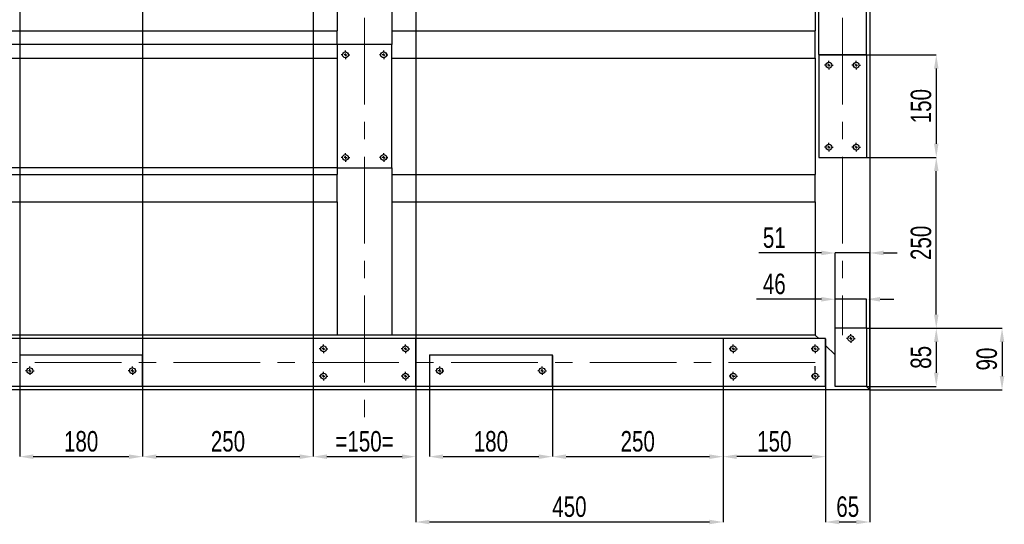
# Model space of a CAD drawing. Header units: millimetres. Extents: x 0 to 841, y 0 to 594.
# Tile 10 of 20: x 209 to 354, y 416 to 490. Entities that reach past the tile are written whole.
import ezdxf

# ---------------------------------------------------------------- set-up
doc = ezdxf.new("R2010")
doc.units = ezdxf.units.MM
doc.header["$PDSIZE"] = -1
doc.linetypes.add('CENTERX2', pattern=[20.32, 12.7, -2.54, 2.54, -2.54])
doc.layers.add('COTES', color=1, linetype='Continuous')
doc.layers.add('TRAIT-MIXTES', color=3, linetype='CENTERX2')
doc.layers.add('TRAIT-FORT', color=4, linetype='Continuous', lineweight=25)
doc.styles.add('SLDTEXTSTYLE0', font='TXT', dxfattribs={"width": 0.75})
doc.dimstyles.new('SLDDIMSTYLE0', dxfattribs={"dimtxt": 3, "dimasz": 2, "dimexe": 0, "dimexo": 0.0625, "dimgap": 0.75, "dimtad": 1, "dimdec": 0, "dimlfac": 10, "dimrnd": 1e-09, "dimzin": 12, "dimdsep": 46, "dimtxsty": 'SLDTEXTSTYLE0', "dimsah": 1, "dimcen": 0.09, "dimadec": 0, "dimazin": 3, "dimtfac": 1, "dimtdec": 0, "dimtofl": 0, "dimtmove": 0, "dimatfit": 3, "dimfxl": 1, "dimfrac": 2, "dimtolj": 1, "dimtzin": 12, "dimarcsym": 0})
doc.dimstyles.new('SLDDIMSTYLE1', dxfattribs={"dimtxt": 3, "dimasz": 2, "dimexe": 0, "dimexo": 0.0625, "dimgap": 0.75, "dimtad": 1, "dimdec": 0, "dimlfac": 10, "dimrnd": 1e-09, "dimzin": 12, "dimdsep": 46, "dimtxsty": 'SLDTEXTSTYLE0', "dimsah": 1, "dimcen": 0.09, "dimadec": 0, "dimazin": 3, "dimtfac": 1, "dimtdec": 0, "dimtmove": 0, "dimatfit": 0, "dimfxl": 1, "dimfrac": 2, "dimtolj": 1, "dimtzin": 12, "dimarcsym": 0})

# ---------------------------------------------------------------- blocks, each defined once
blk = doc.blocks.new('_D_97')
at = {"layer": 'COTES', "color": 0, "lineweight": -2, "transparency": 16777216}
for p, q in [((209.34, 542.78), (209.34, 426.06)), ((227.34, 542.78), (227.34, 426.06)), ((211.34, 426.06), (225.34, 426.06))]:
    blk.add_line(p, q, dxfattribs=at)
at = {"layer": 'COTES', "color": 0, "transparency": 16777216}
for points in [[(211.34, 426.39), (211.34, 425.72), (209.34, 426.06)], [(225.34, 426.39), (225.34, 425.72), (227.34, 426.06)]]:
    blk.add_solid(points, dxfattribs=at)
at = {"layer": 'Defpoints', "color": 0, "transparency": 16777216}
for p in [(209.34, 542.84), (227.34, 542.84), (227.34, 426.06)]:
    blk.add_point(p, dxfattribs=at)
at = {"layer": 'COTES', "color": 0, "transparency": 16777216, "insert": (218.34, 429.81), "char_height": 3, "attachment_point": 2, "style": 'SLDTEXTSTYLE0'}
blk.add_mtext('\\A1;180', dxfattribs=at)
blk = doc.blocks.new('_D_100')
at = {"layer": 'COTES', "color": 0, "lineweight": -2, "transparency": 16777216}
for p, q in [((252.34, 539.28), (252.34, 426.06)), ((267.34, 539.28), (267.34, 426.06)), ((254.34, 426.06), (265.34, 426.06))]:
    blk.add_line(p, q, dxfattribs=at)
at = {"layer": 'COTES', "color": 0, "transparency": 16777216}
for points in [[(254.34, 426.39), (254.34, 425.72), (252.34, 426.06)], [(265.34, 426.39), (265.34, 425.72), (267.34, 426.06)]]:
    blk.add_solid(points, dxfattribs=at)
at = {"layer": 'Defpoints', "color": 0, "transparency": 16777216}
for p in [(252.34, 539.34), (267.34, 539.34), (267.34, 426.06)]:
    blk.add_point(p, dxfattribs=at)
at = {"layer": 'COTES', "color": 0, "transparency": 16777216, "insert": (259.84, 429.81), "char_height": 3, "attachment_point": 2, "style": 'SLDTEXTSTYLE0'}
blk.add_mtext('\\A1;=150=', dxfattribs=at)
blk = doc.blocks.new('_D_101')
at = {"layer": 'COTES', "color": 0, "lineweight": -2, "transparency": 16777216}
for p, q in [((227.34, 436.28), (227.34, 426.06)), ((252.34, 436.28), (252.34, 426.06)), ((229.34, 426.06), (250.34, 426.06))]:
    blk.add_line(p, q, dxfattribs=at)
at = {"layer": 'COTES', "color": 0, "transparency": 16777216}
for points in [[(229.34, 426.39), (229.34, 425.72), (227.34, 426.06)], [(250.34, 426.39), (250.34, 425.72), (252.34, 426.06)]]:
    blk.add_solid(points, dxfattribs=at)
at = {"layer": 'Defpoints', "color": 0, "transparency": 16777216}
for p in [(227.34, 436.34), (252.34, 436.34), (252.34, 426.06)]:
    blk.add_point(p, dxfattribs=at)
at = {"layer": 'COTES', "color": 0, "transparency": 16777216, "insert": (239.84, 429.81), "char_height": 3, "attachment_point": 2, "style": 'SLDTEXTSTYLE0'}
blk.add_mtext('\\A1;250', dxfattribs=at)
blk = doc.blocks.new('_D_104')
at = {"layer": 'COTES', "color": 0, "lineweight": -2, "transparency": 16777216}
for p, q in [((269.34, 440.88), (269.34, 426.06)), ((287.34, 440.88), (287.34, 426.06)), ((271.34, 426.06), (285.34, 426.06))]:
    blk.add_line(p, q, dxfattribs=at)
at = {"layer": 'COTES', "color": 0, "transparency": 16777216}
for points in [[(271.34, 426.39), (271.34, 425.72), (269.34, 426.06)], [(285.34, 426.39), (285.34, 425.72), (287.34, 426.06)]]:
    blk.add_solid(points, dxfattribs=at)
at = {"layer": 'Defpoints', "color": 0, "transparency": 16777216}
for p in [(269.34, 440.94), (287.34, 440.94), (287.34, 426.06)]:
    blk.add_point(p, dxfattribs=at)
at = {"layer": 'COTES', "color": 0, "transparency": 16777216, "insert": (278.34, 429.81), "char_height": 3, "attachment_point": 2, "style": 'SLDTEXTSTYLE0'}
blk.add_mtext('\\A1;180', dxfattribs=at)
blk = doc.blocks.new('_D_105')
at = {"layer": 'COTES', "color": 0, "lineweight": -2, "transparency": 16777216}
for p, q in [((312.34, 443.28), (312.34, 426.06)), ((327.34, 443.28), (327.34, 426.06)), ((325.34, 426.06), (314.34, 426.06))]:
    blk.add_line(p, q, dxfattribs=at)
at = {"layer": 'COTES', "color": 0, "transparency": 16777216}
for points in [[(314.34, 426.39), (314.34, 425.72), (312.34, 426.06)], [(325.34, 426.39), (325.34, 425.72), (327.34, 426.06)]]:
    blk.add_solid(points, dxfattribs=at)
at = {"layer": 'Defpoints', "color": 0, "transparency": 16777216}
for p in [(312.34, 443.34), (327.34, 443.34), (312.34, 426.06)]:
    blk.add_point(p, dxfattribs=at)
at = {"layer": 'COTES', "color": 0, "transparency": 16777216, "insert": (319.84, 429.81), "char_height": 3, "attachment_point": 2, "style": 'SLDTEXTSTYLE0'}
blk.add_mtext('\\A1;150', dxfattribs=at)
blk = doc.blocks.new('_D_106')
at = {"layer": 'COTES', "color": 0, "lineweight": -2, "transparency": 16777216}
for p, q in [((287.34, 436.28), (287.34, 426.06)), ((312.34, 436.28), (312.34, 426.06)), ((289.34, 426.06), (310.34, 426.06))]:
    blk.add_line(p, q, dxfattribs=at)
at = {"layer": 'COTES', "color": 0, "transparency": 16777216}
for points in [[(289.34, 426.39), (289.34, 425.72), (287.34, 426.06)], [(310.34, 426.39), (310.34, 425.72), (312.34, 426.06)]]:
    blk.add_solid(points, dxfattribs=at)
at = {"layer": 'Defpoints', "color": 0, "transparency": 16777216}
for p in [(287.34, 436.34), (312.34, 436.34), (312.34, 426.06)]:
    blk.add_point(p, dxfattribs=at)
at = {"layer": 'COTES', "color": 0, "transparency": 16777216, "insert": (299.84, 429.81), "char_height": 3, "attachment_point": 2, "style": 'SLDTEXTSTYLE0'}
blk.add_mtext('\\A1;250', dxfattribs=at)
blk = doc.blocks.new('_D_107')
at = {"layer": 'COTES', "color": 0, "lineweight": -2, "transparency": 16777216}
for p, q in [((326.34, 484.91), (326.34, 576.71)), ((331.34, 576.71), (328.34, 576.71)), ((333.34, 484.91), (333.34, 576.71))]:
    blk.add_line(p, q, dxfattribs=at)
at = {"layer": 'COTES', "color": 0, "transparency": 16777216}
for points in [[(328.34, 577.04), (328.34, 576.37), (326.34, 576.71)], [(331.34, 577.04), (331.34, 576.37), (333.34, 576.71)]]:
    blk.add_solid(points, dxfattribs=at)
at = {"layer": 'Defpoints', "color": 0, "transparency": 16777216}
for p in [(326.34, 576.71), (326.34, 484.84), (333.34, 484.84)]:
    blk.add_point(p, dxfattribs=at)
at = {"layer": 'COTES', "color": 0, "transparency": 16777216, "insert": (329.84, 580.46), "char_height": 3, "attachment_point": 2, "style": 'SLDTEXTSTYLE0'}
blk.add_mtext('\\A1;=70=', dxfattribs=at)
blk = doc.blocks.new('_D_108')
at = {"layer": 'COTES', "color": 0, "lineweight": -2, "transparency": 16777216}
for p, q in [((312.28, 443.34), (124.84, 443.34)), ((124.84, 441.34), (124.84, 438.34)), ((312.28, 436.34), (124.84, 436.34))]:
    blk.add_line(p, q, dxfattribs=at)
at = {"layer": 'COTES', "color": 0, "transparency": 16777216}
for points in [[(124.51, 441.34), (125.18, 441.34), (124.84, 443.34)], [(124.51, 438.34), (125.18, 438.34), (124.84, 436.34)]]:
    blk.add_solid(points, dxfattribs=at)
at = {"layer": 'Defpoints', "color": 0, "transparency": 16777216}
for p in [(312.34, 443.34), (124.84, 436.34), (312.34, 436.34)]:
    blk.add_point(p, dxfattribs=at)
at = {"layer": 'COTES', "color": 0, "transparency": 16777216, "insert": (121.09, 439.84), "char_height": 3, "attachment_point": 2, "rotation": 90, "style": 'SLDTEXTSTYLE0'}
blk.add_mtext('\\A1;70', dxfattribs=at)
blk = doc.blocks.new('_D_109')
at = {"layer": 'COTES', "color": 0, "lineweight": -2, "transparency": 16777216}
for p, q in [((255.78, 486.34), (124.84, 486.34)), ((124.84, 470.34), (124.84, 484.34)), ((255.78, 468.34), (124.84, 468.34))]:
    blk.add_line(p, q, dxfattribs=at)
at = {"layer": 'COTES', "color": 0, "transparency": 16777216}
for points in [[(124.51, 484.34), (125.18, 484.34), (124.84, 486.34)], [(124.51, 470.34), (125.18, 470.34), (124.84, 468.34)]]:
    blk.add_solid(points, dxfattribs=at)
at = {"layer": 'Defpoints', "color": 0, "transparency": 16777216}
for p in [(124.84, 486.34), (255.84, 486.34), (255.84, 468.34)]:
    blk.add_point(p, dxfattribs=at)
at = {"layer": 'COTES', "color": 0, "transparency": 16777216, "insert": (121.09, 477.34), "char_height": 3, "attachment_point": 2, "rotation": 90, "style": 'SLDTEXTSTYLE0'}
blk.add_mtext('\\A1;180', dxfattribs=at)
blk = doc.blocks.new('_D_114')
at = {"layer": 'COTES', "color": 0, "lineweight": -2, "transparency": 16777216}
for p, q in [((326.41, 484.84), (343.56, 484.84)), ((343.56, 482.84), (343.56, 471.84)), ((326.41, 469.84), (343.56, 469.84))]:
    blk.add_line(p, q, dxfattribs=at)
at = {"layer": 'COTES', "color": 0, "transparency": 16777216}
for points in [[(343.23, 482.84), (343.89, 482.84), (343.56, 484.84)], [(343.23, 471.84), (343.89, 471.84), (343.56, 469.84)]]:
    blk.add_solid(points, dxfattribs=at)
at = {"layer": 'Defpoints', "color": 0, "transparency": 16777216}
for p in [(326.34, 484.84), (326.34, 469.84), (343.56, 469.84)]:
    blk.add_point(p, dxfattribs=at)
at = {"layer": 'COTES', "color": 0, "transparency": 16777216, "insert": (339.81, 477.34), "char_height": 3, "attachment_point": 2, "rotation": 90, "style": 'SLDTEXTSTYLE0'}
blk.add_mtext('\\A1;150', dxfattribs=at)
blk = doc.blocks.new('_D_115')
at = {"layer": 'COTES', "color": 0, "lineweight": -2, "transparency": 16777216}
for p, q in [((333.41, 469.84), (343.56, 469.84)), ((343.56, 446.84), (343.56, 467.84)), ((333.41, 444.84), (343.56, 444.84))]:
    blk.add_line(p, q, dxfattribs=at)
at = {"layer": 'COTES', "color": 0, "transparency": 16777216}
for points in [[(343.23, 467.84), (343.89, 467.84), (343.56, 469.84)], [(343.23, 446.84), (343.89, 446.84), (343.56, 444.84)]]:
    blk.add_solid(points, dxfattribs=at)
at = {"layer": 'Defpoints', "color": 0, "transparency": 16777216}
for p in [(333.34, 469.84), (343.56, 469.84), (333.34, 444.84)]:
    blk.add_point(p, dxfattribs=at)
at = {"layer": 'COTES', "color": 0, "transparency": 16777216, "insert": (339.81, 457.34), "char_height": 3, "attachment_point": 2, "rotation": 90, "style": 'SLDTEXTSTYLE0'}
blk.add_mtext('\\A1;250', dxfattribs=at)
blk = doc.blocks.new('_D_116')
at = {"layer": 'COTES', "color": 0, "lineweight": -2, "transparency": 16777216}
for p, q in [((333.41, 444.84), (343.56, 444.84)), ((343.56, 442.84), (343.56, 438.34)), ((333.41, 436.34), (343.56, 436.34))]:
    blk.add_line(p, q, dxfattribs=at)
at = {"layer": 'COTES', "color": 0, "transparency": 16777216}
for points in [[(343.23, 442.84), (343.89, 442.84), (343.56, 444.84)], [(343.23, 438.34), (343.89, 438.34), (343.56, 436.34)]]:
    blk.add_solid(points, dxfattribs=at)
at = {"layer": 'Defpoints', "color": 0, "transparency": 16777216}
for p in [(333.34, 444.84), (333.34, 436.34), (343.56, 436.34)]:
    blk.add_point(p, dxfattribs=at)
at = {"layer": 'COTES', "color": 0, "transparency": 16777216, "insert": (339.81, 440.59), "char_height": 3, "attachment_point": 2, "rotation": 90, "style": 'SLDTEXTSTYLE0'}
blk.add_mtext('\\A1;85', dxfattribs=at)
blk = doc.blocks.new('_D_117')
at = {"layer": 'COTES', "color": 0, "lineweight": -2, "transparency": 16777216}
for p, q in [((333.41, 444.84), (353.19, 444.84)), ((353.19, 442.84), (353.19, 437.84)), ((333.91, 435.84), (353.19, 435.84))]:
    blk.add_line(p, q, dxfattribs=at)
at = {"layer": 'COTES', "color": 0, "transparency": 16777216}
for points in [[(352.85, 442.84), (353.52, 442.84), (353.19, 444.84)], [(352.85, 437.84), (353.52, 437.84), (353.19, 435.84)]]:
    blk.add_solid(points, dxfattribs=at)
at = {"layer": 'Defpoints', "color": 0, "transparency": 16777216}
for p in [(333.34, 444.84), (333.84, 435.84), (353.19, 435.84)]:
    blk.add_point(p, dxfattribs=at)
at = {"layer": 'COTES', "color": 0, "transparency": 16777216, "insert": (349.44, 440.34), "char_height": 3, "attachment_point": 2, "rotation": 90, "style": 'SLDTEXTSTYLE0'}
blk.add_mtext('\\A1;90', dxfattribs=at)
blk = doc.blocks.new('_D_127')
at = {"layer": 'COTES', "color": 0, "lineweight": -2, "transparency": 16777216}
for p, q in [((326.74, 449.09), (317.22, 449.09)), ((328.74, 444.91), (328.74, 449.09)), ((333.34, 449.09), (328.74, 449.09)), ((333.34, 444.91), (333.34, 449.09)), ((335.34, 449.09), (337.34, 449.09))]:
    blk.add_line(p, q, dxfattribs=at)
at = {"layer": 'COTES', "color": 0, "transparency": 16777216}
for points in [[(326.74, 449.42), (326.74, 448.75), (328.74, 449.09)], [(335.34, 449.42), (335.34, 448.75), (333.34, 449.09)]]:
    blk.add_solid(points, dxfattribs=at)
at = {"layer": 'Defpoints', "color": 0, "transparency": 16777216}
for p in [(328.74, 449.09), (328.74, 444.84), (333.34, 444.84)]:
    blk.add_point(p, dxfattribs=at)
at = {"layer": 'COTES', "color": 0, "transparency": 16777216, "insert": (319.84, 452.84), "char_height": 3, "attachment_point": 2, "style": 'SLDTEXTSTYLE0'}
blk.add_mtext('\\A1;46', dxfattribs=at)
blk = doc.blocks.new('_D_128')
at = {"layer": 'COTES', "color": 0, "lineweight": -2, "transparency": 16777216}
for p, q in [((326.74, 455.86), (317.59, 455.86)), ((328.74, 444.91), (328.74, 455.86)), ((333.84, 455.86), (328.74, 455.86)), ((333.84, 435.91), (333.84, 455.86)), ((335.84, 455.86), (337.84, 455.86))]:
    blk.add_line(p, q, dxfattribs=at)
at = {"layer": 'COTES', "color": 0, "transparency": 16777216}
for points in [[(326.74, 456.2), (326.74, 455.53), (328.74, 455.86)], [(335.84, 456.2), (335.84, 455.53), (333.84, 455.86)]]:
    blk.add_solid(points, dxfattribs=at)
at = {"layer": 'Defpoints', "color": 0, "transparency": 16777216}
for p in [(333.84, 455.86), (328.74, 444.84), (333.84, 435.84)]:
    blk.add_point(p, dxfattribs=at)
at = {"layer": 'COTES', "color": 0, "transparency": 16777216, "insert": (319.84, 459.61), "char_height": 3, "attachment_point": 2, "style": 'SLDTEXTSTYLE0'}
blk.add_mtext('\\A1;51', dxfattribs=at)
blk = doc.blocks.new('_D_129')
at = {"layer": 'COTES', "color": 0, "lineweight": -2, "transparency": 16777216}
for p, q in [((327.34, 436.28), (327.34, 416.5)), ((333.84, 435.78), (333.84, 416.5)), ((331.84, 416.5), (329.34, 416.5))]:
    blk.add_line(p, q, dxfattribs=at)
at = {"layer": 'COTES', "color": 0, "transparency": 16777216}
for points in [[(329.34, 416.83), (329.34, 416.17), (327.34, 416.5)], [(331.84, 416.83), (331.84, 416.17), (333.84, 416.5)]]:
    blk.add_solid(points, dxfattribs=at)
at = {"layer": 'Defpoints', "color": 0, "transparency": 16777216}
for p in [(327.34, 436.34), (333.84, 435.84), (327.34, 416.5)]:
    blk.add_point(p, dxfattribs=at)
at = {"layer": 'COTES', "color": 0, "transparency": 16777216, "insert": (330.59, 420.25), "char_height": 3, "attachment_point": 2, "style": 'SLDTEXTSTYLE0'}
blk.add_mtext('\\A1;65', dxfattribs=at)
blk = doc.blocks.new('_D_130')
at = {"layer": 'COTES', "color": 0, "lineweight": -2, "transparency": 16777216}
for p, q in [((267.34, 436.28), (267.34, 416.5)), ((312.34, 436.28), (312.34, 416.5)), ((310.34, 416.5), (269.34, 416.5))]:
    blk.add_line(p, q, dxfattribs=at)
at = {"layer": 'COTES', "color": 0, "transparency": 16777216}
for points in [[(269.34, 416.83), (269.34, 416.17), (267.34, 416.5)], [(310.34, 416.83), (310.34, 416.17), (312.34, 416.5)]]:
    blk.add_solid(points, dxfattribs=at)
at = {"layer": 'Defpoints', "color": 0, "transparency": 16777216}
for p in [(267.34, 436.34), (312.34, 436.34), (267.34, 416.5)]:
    blk.add_point(p, dxfattribs=at)
at = {"layer": 'COTES', "color": 0, "transparency": 16777216, "insert": (289.84, 420.25), "char_height": 3, "attachment_point": 2, "style": 'SLDTEXTSTYLE0'}
blk.add_mtext('\\A1;450', dxfattribs=at)
blk = doc.blocks.new('SW_CENTERMARKSYMBOL_23')
at = {"layer": 'TRAIT-MIXTES', "color": 0}
for p, q in [((-0.4, 0), (-0.625, 0)), ((0, 0), (-0.2, 0)), ((0, 0.4), (0, 0.625)), ((0, 0), (0, 0.2)), ((0, 0), (0, -0.2)), ((0, 0), (0.2, 0)), ((0.4, 0), (0.625, 0)), ((0, -0.4), (0, -0.625))]:
    blk.add_line(p, q, dxfattribs=at)
blk = doc.blocks.new('SW_CENTERMARKSYMBOL_24')
at = {"layer": 'TRAIT-MIXTES', "color": 0}
for p, q in [((-0.4, 0), (-0.625, 0)), ((0, 0), (-0.2, 0)), ((0, 0.4), (0, 0.625)), ((0, 0), (0, 0.2)), ((0, 0), (0, -0.2)), ((0, 0), (0.2, 0)), ((0.4, 0), (0.625, 0)), ((0, -0.4), (0, -0.625))]:
    blk.add_line(p, q, dxfattribs=at)
blk = doc.blocks.new('SW_CENTERMARKSYMBOL_38')
at = {"layer": 'TRAIT-MIXTES', "color": 0}
for p, q in [((-0.4, 0), (-0.625, 0)), ((0, 0), (-0.2, 0)), ((0, 0.4), (0, 0.625)), ((0, 0), (0, 0.2)), ((0, 0), (0, -0.2)), ((0, 0), (0.2, 0)), ((0.4, 0), (0.625, 0)), ((0, -0.4), (0, -0.625))]:
    blk.add_line(p, q, dxfattribs=at)
blk = doc.blocks.new('SW_CENTERMARKSYMBOL_39')
at = {"layer": 'TRAIT-MIXTES', "color": 0}
for p, q in [((-0.4, 0), (-0.625, 0)), ((0, 0), (-0.2, 0)), ((0, 0.4), (0, 0.625)), ((0, 0), (0, 0.2)), ((0, 0), (0, -0.2)), ((0, 0), (0.2, 0)), ((0.4, 0), (0.625, 0)), ((0, -0.4), (0, -0.625))]:
    blk.add_line(p, q, dxfattribs=at)
blk = doc.blocks.new('SW_CENTERMARKSYMBOL_40')
at = {"layer": 'TRAIT-MIXTES', "color": 0}
for p, q in [((-0.4, 0), (-0.625, 0)), ((0, 0), (-0.2, 0)), ((0, 0.4), (0, 0.625)), ((0, 0), (0, 0.2)), ((0, 0), (0, -0.2)), ((0, 0), (0.2, 0)), ((0.4, 0), (0.625, 0)), ((0, -0.4), (0, -0.625))]:
    blk.add_line(p, q, dxfattribs=at)
blk = doc.blocks.new('SW_CENTERMARKSYMBOL_41')
at = {"layer": 'TRAIT-MIXTES', "color": 0}
for p, q in [((-0.4, 0), (-0.625, 0)), ((0, 0), (-0.2, 0)), ((0, 0.4), (0, 0.625)), ((0, 0), (0, 0.2)), ((0, 0), (0, -0.2)), ((0, 0), (0.2, 0)), ((0.4, 0), (0.625, 0)), ((0, -0.4), (0, -0.625))]:
    blk.add_line(p, q, dxfattribs=at)
blk = doc.blocks.new('SW_CENTERMARKSYMBOL_47')
at = {"layer": 'TRAIT-MIXTES', "color": 0}
for p, q in [((0, 0.4), (0, 1.45)), ((-0.4, 0), (-0.62, 0)), ((0, 0), (-0.2, 0)), ((0, 0), (0, 0.2)), ((0, 0), (0, -0.2)), ((0, 0), (0.2, 0)), ((0.4, 0), (0.62, 0)), ((0, -0.4), (0, -0.62))]:
    blk.add_line(p, q, dxfattribs=at)
blk = doc.blocks.new('SW_CENTERMARKSYMBOL_48')
at = {"layer": 'TRAIT-MIXTES', "color": 0}
for p, q in [((-0.4, 0), (-0.625, 0)), ((0, 0), (-0.2, 0)), ((0, 0.4), (0, 0.625)), ((0, 0), (0, 0.2)), ((0, 0), (0, -0.2)), ((0, 0), (0.2, 0)), ((0.4, 0), (0.625, 0)), ((0, -0.4), (0, -0.625))]:
    blk.add_line(p, q, dxfattribs=at)
blk = doc.blocks.new('SW_CENTERMARKSYMBOL_49')
at = {"layer": 'TRAIT-MIXTES', "color": 0}
for p, q in [((-0.4, 0), (-0.625, 0)), ((0, 0), (-0.2, 0)), ((0, 0.4), (0, 0.625)), ((0, 0), (0, 0.2)), ((0, 0), (0, -0.2)), ((0, 0), (0.2, 0)), ((0.4, 0), (0.625, 0)), ((0, -0.4), (0, -0.625))]:
    blk.add_line(p, q, dxfattribs=at)
blk = doc.blocks.new('SW_CENTERMARKSYMBOL_50')
at = {"layer": 'TRAIT-MIXTES', "color": 0}
for p, q in [((-0.4, 0), (-0.625, 0)), ((0, 0), (-0.2, 0)), ((0, 0.4), (0, 0.625)), ((0, 0), (0, 0.2)), ((0, 0), (0, -0.2)), ((0, 0), (0.2, 0)), ((0.4, 0), (0.625, 0)), ((0, -0.4), (0, -0.625))]:
    blk.add_line(p, q, dxfattribs=at)
blk = doc.blocks.new('SW_CENTERMARKSYMBOL_51')
at = {"layer": 'TRAIT-MIXTES', "color": 0}
for p, q in [((-0.4, 0), (-0.625, 0)), ((0, 0), (-0.2, 0)), ((0, 0.4), (0, 0.625)), ((0, 0), (0, 0.2)), ((0, 0), (0, -0.2)), ((0, 0), (0.2, 0)), ((0.4, 0), (0.625, 0)), ((0, -0.4), (0, -0.625))]:
    blk.add_line(p, q, dxfattribs=at)
blk = doc.blocks.new('SW_CENTERMARKSYMBOL_61')
at = {"layer": 'TRAIT-MIXTES', "color": 0}
for p, q in [((-0.4, 0), (-0.625, 0)), ((0, 0), (-0.2, 0)), ((0, 0.4), (0, 0.625)), ((0, 0), (0, 0.2)), ((0, 0), (0, -0.2)), ((0, 0), (0.2, 0)), ((0.4, 0), (0.625, 0)), ((0, -0.4), (0, -0.625))]:
    blk.add_line(p, q, dxfattribs=at)
blk = doc.blocks.new('SW_CENTERMARKSYMBOL_62')
at = {"layer": 'TRAIT-MIXTES', "color": 0}
for p, q in [((-0.4, 0), (-0.625, 0)), ((0, 0), (-0.2, 0)), ((0, 0.4), (0, 0.625)), ((0, 0), (0, 0.2)), ((0, 0), (0, -0.2)), ((0, 0), (0.2, 0)), ((0.4, 0), (0.625, 0)), ((0, -0.4), (0, -0.625))]:
    blk.add_line(p, q, dxfattribs=at)
blk = doc.blocks.new('SW_CENTERMARKSYMBOL_67')
at = {"layer": 'TRAIT-MIXTES', "color": 0}
for p, q in [((-0.4, 0), (-0.625, 0)), ((0, 0), (-0.2, 0)), ((0, 0.4), (0, 0.625)), ((0, 0), (0, 0.2)), ((0, 0), (0, -0.2)), ((0, 0), (0.2, 0)), ((0.4, 0), (0.625, 0)), ((0, -0.4), (0, -0.625))]:
    blk.add_line(p, q, dxfattribs=at)
blk = doc.blocks.new('SW_CENTERMARKSYMBOL_68')
at = {"layer": 'TRAIT-MIXTES', "color": 0}
for p, q in [((-0.4, 0), (-0.625, 0)), ((0, 0), (-0.2, 0)), ((0, 0.4), (0, 0.625)), ((0, 0), (0, 0.2)), ((0, 0), (0, -0.2)), ((0, 0), (0.2, 0)), ((0.4, 0), (0.625, 0)), ((0, -0.4), (0, -0.625))]:
    blk.add_line(p, q, dxfattribs=at)
blk = doc.blocks.new('SW_CENTERMARKSYMBOL_69')
at = {"layer": 'TRAIT-MIXTES', "color": 0}
for p, q in [((-0.4, 0), (-0.625, 0)), ((0, 0), (-0.2, 0)), ((0, 0.4), (0, 0.625)), ((0, 0), (0, 0.2)), ((0, 0), (0, -0.2)), ((0, 0), (0.2, 0)), ((0.4, 0), (0.625, 0)), ((0, -0.4), (0, -0.625))]:
    blk.add_line(p, q, dxfattribs=at)
blk = doc.blocks.new('SW_CENTERMARKSYMBOL_70')
at = {"layer": 'TRAIT-MIXTES', "color": 0}
for p, q in [((-0.4, 0), (-0.625, 0)), ((0, 0), (-0.2, 0)), ((0, 0.4), (0, 0.625)), ((0, 0), (0, 0.2)), ((0, 0), (0, -0.2)), ((0, 0), (0.2, 0)), ((0.4, 0), (0.625, 0)), ((0, -0.4), (0, -0.625))]:
    blk.add_line(p, q, dxfattribs=at)
blk = doc.blocks.new('SW_CENTERMARKSYMBOL_91')
at = {"layer": 'TRAIT-MIXTES', "color": 0}
for p, q in [((-0.4, 0), (-0.625, 0)), ((0, 0), (-0.2, 0)), ((0, 0.4), (0, 0.625)), ((0, 0), (0, 0.2)), ((0, 0), (0, -0.2)), ((0, 0), (0.2, 0)), ((0.4, 0), (0.625, 0)), ((0, -0.4), (0, -0.625))]:
    blk.add_line(p, q, dxfattribs=at)
blk = doc.blocks.new('SW_CENTERMARKSYMBOL_92')
at = {"layer": 'TRAIT-MIXTES', "color": 0}
for p, q in [((-0.4, 0), (-0.625, 0)), ((0, 0), (-0.2, 0)), ((0, 0.4), (0, 0.625)), ((0, 0), (0, 0.2)), ((0, 0), (0, -0.2)), ((0, 0), (0.2, 0)), ((0.4, 0), (0.625, 0)), ((0, -0.4), (0, -0.625))]:
    blk.add_line(p, q, dxfattribs=at)
blk = doc.blocks.new('SW_CENTERMARKSYMBOL_93')
at = {"layer": 'TRAIT-MIXTES', "color": 0}
for p, q in [((-0.4, 0), (-0.625, 0)), ((0, 0), (-0.2, 0)), ((0, 0.4), (0, 0.625)), ((0, 0), (0, 0.2)), ((0, 0), (0, -0.2)), ((0, 0), (0.2, 0)), ((0.4, 0), (0.625, 0)), ((0, -0.4), (0, -0.625))]:
    blk.add_line(p, q, dxfattribs=at)
blk = doc.blocks.new('SW_CENTERMARKSYMBOL_94')
at = {"layer": 'TRAIT-MIXTES', "color": 0}
for p, q in [((-0.4, 0), (-0.625, 0)), ((0, 0), (-0.2, 0)), ((0, 0.4), (0, 0.625)), ((0, 0), (0, 0.2)), ((0, 0), (0, -0.2)), ((0, 0), (0.2, 0)), ((0.4, 0), (0.625, 0)), ((0, -0.4), (0, -0.625))]:
    blk.add_line(p, q, dxfattribs=at)

msp = doc.modelspace()

# ---------------------------------------------------------------- linework, layer by layer
at = {"layer": 'TRAIT-FORT', "lineweight": 25}
for p, q in [((333.84, 550.84), (333.84, 435.84)), ((325.84, 505.84), (325.84, 488.34)), ((255.84, 496.34), (255.84, 488.34)), ((263.84, 496.34), (263.84, 488.34)), ((157.84, 488.34), (255.84, 488.34)), ((255.84, 487.74), (255.84, 488.34)), ((255.84, 486.34), (255.84, 487.74)), ((263.84, 488.34), (325.84, 488.34)), ((263.84, 488.34), (263.84, 487.74)), ((263.84, 487.74), (263.84, 486.34)), ((325.84, 487.74), (325.84, 488.34)), ((325.84, 484.94), (325.84, 487.74)), ((263.84, 486.34), (255.84, 486.34)), ((255.84, 486.34), (255.84, 468.34)), ((263.84, 468.34), (263.84, 486.34)), ((325.84, 484.34), (325.84, 484.94)), ((326.34, 484.84), (326.34, 469.84)), ((333.34, 484.84), (326.34, 484.84)), ((333.34, 484.84), (333.34, 469.84)), ((157.84, 484.34), (255.84, 484.34)), ((263.84, 484.34), (325.84, 484.34)), ((325.84, 484.34), (325.84, 467.34)), ((326.34, 469.84), (333.34, 469.84)), ((157.84, 467.34), (255.84, 467.34)), ((255.84, 468.34), (255.84, 467.34)), ((255.84, 468.34), (263.84, 468.34)), ((255.84, 466.74), (255.84, 467.34)), ((263.84, 468.34), (263.84, 467.34)), ((263.84, 467.34), (325.84, 467.34)), ((263.84, 467.34), (263.84, 466.74)), ((325.84, 466.74), (325.84, 467.34)), ((255.84, 463.94), (255.84, 466.74)), ((263.84, 466.74), (263.84, 463.94)), ((325.84, 463.94), (325.84, 466.74)), ((157.84, 463.34), (255.84, 463.34)), ((255.84, 463.34), (255.84, 463.94)), ((255.84, 463.34), (255.84, 443.84)), ((263.84, 463.94), (263.84, 463.34)), ((263.84, 463.34), (263.84, 443.84)), ((263.84, 463.34), (325.84, 463.34)), ((325.84, 463.34), (325.84, 463.94)), ((325.84, 463.34), (325.84, 443.84)), ((328.74, 436.34), (328.74, 444.84)), ((333.34, 444.84), (328.74, 444.84)), ((333.34, 444.84), (333.34, 436.34)), ((255.84, 443.84), (157.84, 443.84)), ((267.34, 443.34), (252.34, 443.34)), ((252.34, 443.34), (252.34, 436.34)), ((256.64, 443.84), (255.84, 443.84)), ((263.04, 443.84), (256.64, 443.84)), ((263.84, 443.84), (263.04, 443.84)), ((325.84, 443.84), (263.84, 443.84)), ((267.34, 436.34), (267.34, 443.34)), ((327.34, 443.34), (312.34, 443.34)), ((312.34, 443.34), (312.34, 436.34)), ((326.34, 443.34), (325.84, 443.84)), ((325.84, 443.84), (326.34, 443.34)), ((327.34, 436.34), (327.34, 443.34)), ((328.74, 440.94), (327.34, 442.34)), ((209.34, 440.94), (227.34, 440.94)), ((209.34, 440.94), (209.34, 436.34)), ((227.34, 436.34), (227.34, 440.94)), ((269.34, 440.94), (287.34, 440.94)), ((269.34, 440.94), (269.34, 436.34)), ((287.34, 436.34), (287.34, 440.94)), ((333.84, 435.84), (149.84, 435.84)), ((227.34, 436.34), (209.34, 436.34)), ((267.34, 436.34), (252.34, 436.34)), ((287.34, 436.34), (269.34, 436.34)), ((327.34, 436.34), (312.34, 436.34)), ((333.34, 436.34), (328.74, 436.34)), ((333.84, 435.84), (333.34, 436.34)), ((333.34, 436.34), (333.84, 435.84))]:
    msp.add_line(p, q, dxfattribs=at)
for centre in [(257.04, 484.84), (262.64, 484.84), (327.84, 483.34), (331.84, 483.34), (327.84, 471.34), (331.84, 471.34), (257.04, 469.84), (262.64, 469.84), (331.04, 443.34), (253.84, 441.84), (265.84, 441.84), (313.84, 441.84), (325.84, 441.84), (210.84, 438.64), (225.84, 438.64), (270.84, 438.64), (285.84, 438.64), (253.84, 437.84), (265.84, 437.84), (313.84, 437.84), (325.84, 437.84)]:
    msp.add_circle(centre, 0.425, dxfattribs=at)
at = {"layer": 'TRAIT-MIXTES', "lineweight": 18}
for p, q in [((259.84, 571.55), (259.84, 431.45)), ((329.84, 571.55), (329.84, 443.84)), ((325.84, 439.84), (136.91, 439.84))]:
    msp.add_line(p, q, dxfattribs=at)

# ---------------------------------------------------------------- block references
at = {"layer": 'TRAIT-MIXTES'}
for name, p in [('SW_CENTERMARKSYMBOL_68', (257.04, 484.84)), ('SW_CENTERMARKSYMBOL_67', (262.64, 484.84)), ('SW_CENTERMARKSYMBOL_41', (327.84, 483.34)), ('SW_CENTERMARKSYMBOL_40', (331.84, 483.34)), ('SW_CENTERMARKSYMBOL_38', (327.84, 471.34)), ('SW_CENTERMARKSYMBOL_39', (331.84, 471.34)), ('SW_CENTERMARKSYMBOL_69', (257.04, 469.84)), ('SW_CENTERMARKSYMBOL_70', (262.64, 469.84)), ('SW_CENTERMARKSYMBOL_51', (331.04, 443.34)), ('SW_CENTERMARKSYMBOL_93', (253.84, 441.84)), ('SW_CENTERMARKSYMBOL_92', (265.84, 441.84)), ('SW_CENTERMARKSYMBOL_49', (313.84, 441.84)), ('SW_CENTERMARKSYMBOL_48', (325.84, 441.84)), ('SW_CENTERMARKSYMBOL_24', (210.84, 438.64)), ('SW_CENTERMARKSYMBOL_23', (225.84, 438.64)), ('SW_CENTERMARKSYMBOL_94', (253.84, 437.84)), ('SW_CENTERMARKSYMBOL_91', (265.84, 437.84)), ('SW_CENTERMARKSYMBOL_62', (270.84, 438.64)), ('SW_CENTERMARKSYMBOL_61', (285.84, 438.64)), ('SW_CENTERMARKSYMBOL_50', (313.84, 437.84)), ('SW_CENTERMARKSYMBOL_47', (325.84, 437.84))]:
    msp.add_blockref(name, p, dxfattribs=at)

# ---------------------------------------------------------------- dimensions: what is measured, and where the dimension line sits
at = {"layer": 'COTES'}
for base, p1, p2, dimstyle, picture, middle in [((326.34, 576.71), (333.34, 484.84), (326.34, 484.84), 'SLDDIMSTYLE1', '_D_107', (329.84, 576.71)), ((267.34, 426.06), (252.34, 539.34), (267.34, 539.34), 'SLDDIMSTYLE0', '_D_100', (259.84, 426.06))]:
    dim = msp.add_linear_dim(base=base, p1=p1, p2=p2, text='=<>=', dimstyle=dimstyle, dxfattribs=at)
    dim.commit()
    dim.dimension.update_dxf_attribs({"geometry": picture, "text_midpoint": middle, "dimtype": 160})
for base, p1, p2, dimstyle, picture, middle in [((227.34, 426.06), (209.34, 542.84), (227.34, 542.84), 'SLDDIMSTYLE0', '_D_97', (218.34, 426.06)), ((333.84, 455.86), (328.74, 444.84), (333.84, 435.84), 'SLDDIMSTYLE1', '_D_128', (319.84, 455.86)), ((328.74, 449.09), (333.34, 444.84), (328.74, 444.84), 'SLDDIMSTYLE1', '_D_127', (319.84, 449.09)), ((312.34, 426.06), (327.34, 443.34), (312.34, 443.34), 'SLDDIMSTYLE0', '_D_105', (319.84, 426.06)), ((287.34, 426.06), (269.34, 440.94), (287.34, 440.94), 'SLDDIMSTYLE0', '_D_104', (278.34, 426.06)), ((252.34, 426.06), (227.34, 436.34), (252.34, 436.34), 'SLDDIMSTYLE0', '_D_101', (239.84, 426.06)), ((267.34, 416.5), (312.34, 436.34), (267.34, 436.34), 'SLDDIMSTYLE0', '_D_130', (289.84, 416.5)), ((312.34, 426.06), (287.34, 436.34), (312.34, 436.34), 'SLDDIMSTYLE0', '_D_106', (299.84, 426.06)), ((327.34, 416.5), (333.84, 435.84), (327.34, 436.34), 'SLDDIMSTYLE1', '_D_129', (330.59, 416.5))]:
    dim = msp.add_linear_dim(base=base, p1=p1, p2=p2, dimstyle=dimstyle, dxfattribs=at)
    dim.commit()
    dim.dimension.update_dxf_attribs({"geometry": picture, "text_midpoint": middle, "dimtype": 160})
for base, p1, p2, dimstyle, picture, middle in [((124.84, 486.34), (255.84, 468.34), (255.84, 486.34), 'SLDDIMSTYLE0', '_D_109', (124.84, 477.34)), ((343.56, 469.84), (326.34, 484.84), (326.34, 469.84), 'SLDDIMSTYLE0', '_D_114', (343.56, 477.34)), ((343.56, 469.84), (333.34, 444.84), (333.34, 469.84), 'SLDDIMSTYLE0', '_D_115', (343.56, 457.34)), ((343.56, 436.34), (333.34, 444.84), (333.34, 436.34), 'SLDDIMSTYLE1', '_D_116', (343.56, 440.59)), ((353.19, 435.84), (333.34, 444.84), (333.84, 435.84), 'SLDDIMSTYLE1', '_D_117', (353.19, 440.34)), ((124.84, 436.34), (312.34, 443.34), (312.34, 436.34), 'SLDDIMSTYLE1', '_D_108', (124.84, 439.84))]:
    dim = msp.add_linear_dim(base=base, p1=p1, p2=p2, angle=90, dimstyle=dimstyle, dxfattribs=at)
    dim.commit()
    dim.dimension.update_dxf_attribs({"geometry": picture, "text_midpoint": middle, "dimtype": 160})

doc.saveas('drawing.dxf')
